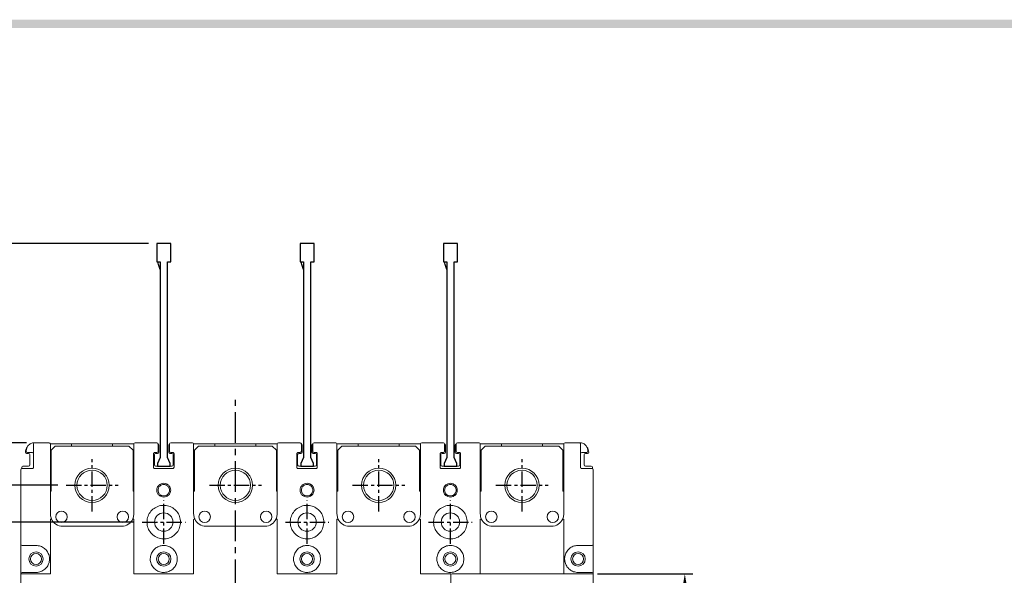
# Model space of a CAD drawing. Extents: x 875 to 2710, y -907 to 1657.
# Tile 12 of 16: x 1462 to 1703, y 1514 to 1650. Entities that reach past the tile are written whole.
import ezdxf

# ---------------------------------------------------------------- set-up
doc = ezdxf.new("R2010")
doc.units = 0
doc.header["$LTSCALE"] = 3
doc.header["$MEASUREMENT"] = 0
doc.linetypes.add('CENTER', pattern=[2, 1.25, -0.25, 0.25, -0.25])
doc.layers.get('0').update_dxf_attribs({"linetype": 'CONTINUOUS'})
doc.layers.get('Defpoints').update_dxf_attribs({"linetype": 'CONTINUOUS'})
for name, color, linetype in [('cen', 1, 'CENTER'), ('di', 3, 'CONTINUOUS'), ('dwg', 7, 'CONTINUOUS')]:
    doc.layers.add(name, color=color, linetype=linetype)
doc.styles.add('KIM', font='ROMANS.shx', dxfattribs={"height": 5, "bigfont": 'GSG1.shx'})
doc.styles.get("Standard").update_dxf_attribs({"font": 'romans.shx', "height": 4, "bigfont": 'ghs.shx'})
doc.dimstyles.new('STANDARD$0', dxfattribs={"dimtxt": 5, "dimasz": 5, "dimexe": 1, "dimexo": 2, "dimgap": 2, "dimtad": 1, "dimdec": 4, "dimzin": 12, "dimdsep": 46, "dimtxsty": 'KIM', "dimcen": -1, "dimdle": 0.1, "dimadec": 0, "dimazin": 0, "dimtfac": 1, "dimtdec": 4, "dimtmove": 0, "dimatfit": 3, "dimfxl": 0, "dimtolj": 1, "dimtzin": 0, "dimarcsym": 0})

# ---------------------------------------------------------------- blocks, each defined once
blk = doc.blocks.new('*D149')
at = {"layer": 'Defpoints', "color": 0}
for p in [(1601.18, 1514.46), (1601.18, 1413.66), (1624.5, 1413.66)]:
    blk.add_point(p, dxfattribs=at)
at = {"layer": 'di'}
for p, q in [((1603.18, 1514.46), (1626.5, 1514.46)), ((1624.5, 1512.06), (1624.5, 1416.06)), ((1603.18, 1413.66), (1626.5, 1413.66))]:
    blk.add_line(p, q, dxfattribs=at)
for points in [[(1624.1, 1512.06), (1624.9, 1512.06), (1624.5, 1514.46)], [(1624.1, 1416.06), (1624.9, 1416.06), (1624.5, 1413.66)]]:
    blk.add_solid(points, dxfattribs=at)
at = {"layer": 'di', "insert": (1620.5, 1464.06), "char_height": 4, "attachment_point": 5, "rotation": 90}
blk.add_mtext('\\A1;100', dxfattribs=at)
blk = doc.blocks.new('12323')
for p, q in [((3740.7, 1408.13), (3738.5, 1408.13)), ((3738.5, 1408.13), (3738.5, 1404.73)), ((3743, 1408.13), (3738.5, 1408.13)), ((3743, 1407.33), (3743, 1408.13)), ((3790.8, 1407.33), (3743, 1407.33)), ((3792.3, 1407.98), (3790.8, 1407.33)), ((3792.9, 1407.98), (3792.3, 1407.98)), ((3792.9, 1404.88), (3792.9, 1407.98)), ((3738.5, 1404.73), (3740.7, 1404.73)), ((3738.5, 1404.73), (3743, 1404.73)), ((3743, 1405.53), (3790.8, 1405.53)), ((3743, 1405.53), (3790.8, 1405.53)), ((3743, 1404.73), (3743, 1405.53)), ((3743.65, 1405.18), (3743, 1404.98)), ((3744.85, 1405.53), (3743.65, 1405.18)), ((3790.8, 1405.53), (3792.3, 1404.88)), ((3792.3, 1404.88), (3792.9, 1404.88))]:
    blk.add_line(p, q)
blk = doc.blocks.new('*D158')
at = {"layer": 'Defpoints', "color": 0}
for p in [(1495.54, 1595.16), (1392.49, 1546.46), (1465.74, 1546.46)]:
    blk.add_point(p, dxfattribs=at)
at = {"layer": 'di'}
for p, q in [((1493.54, 1595.16), (1390.49, 1595.16)), ((1392.49, 1592.36), (1392.49, 1549.26)), ((1463.74, 1546.46), (1390.49, 1546.46))]:
    blk.add_line(p, q, dxfattribs=at)
for points in [[(1392.02, 1592.36), (1392.96, 1592.36), (1392.49, 1595.16)], [(1392.02, 1549.26), (1392.96, 1549.26), (1392.49, 1546.46)]]:
    blk.add_solid(points, dxfattribs=at)
at = {"layer": 'di', "insert": (1388.49, 1569.86), "char_height": 4, "attachment_point": 5, "rotation": 90}
blk.add_mtext('\\A1;48', dxfattribs=at)
blk = doc.blocks.new('*D159')
at = {"layer": 'Defpoints', "color": 0}
for p in [(1392.49, 1546.46), (1465.74, 1546.46), (1465.74, 1381.66)]:
    blk.add_point(p, dxfattribs=at)
at = {"layer": 'di'}
for p, q in [((1463.74, 1546.46), (1390.49, 1546.46)), ((1392.49, 1384.06), (1392.49, 1544.06)), ((1463.74, 1381.66), (1390.49, 1381.66))]:
    blk.add_line(p, q, dxfattribs=at)
for points in [[(1392.09, 1544.06), (1392.89, 1544.06), (1392.49, 1546.46)], [(1392.09, 1384.06), (1392.89, 1384.06), (1392.49, 1381.66)]]:
    blk.add_solid(points, dxfattribs=at)
at = {"layer": 'di', "insert": (1388.49, 1464.06), "char_height": 4, "attachment_point": 5, "rotation": 90}
blk.add_mtext('\\A1;165', dxfattribs=at)
blk = doc.blocks.new('*D161')
at = {"layer": 'Defpoints', "color": 0}
for p in [(1491.93, 1527.06), (1413.04, 1401.06), (1491.93, 1401.06)]:
    blk.add_point(p, dxfattribs=at)
at = {"layer": 'di'}
for p, q in [((1489.93, 1527.06), (1411.04, 1527.06)), ((1413.04, 1524.66), (1413.04, 1403.46)), ((1489.93, 1401.06), (1411.04, 1401.06))]:
    blk.add_line(p, q, dxfattribs=at)
for points in [[(1412.64, 1524.66), (1413.44, 1524.66), (1413.04, 1527.06)], [(1412.64, 1403.46), (1413.44, 1403.46), (1413.04, 1401.06)]]:
    blk.add_solid(points, dxfattribs=at)
at = {"layer": 'di', "insert": (1409.04, 1464.06), "char_height": 4, "attachment_point": 5, "rotation": 90}
blk.add_mtext('\\A1;126', dxfattribs=at)
blk = doc.blocks.new('*D162')
at = {"layer": 'Defpoints', "color": 0}
for p in [(1473.37, 1536.06), (1402.54, 1392.06), (1473.37, 1392.06)]:
    blk.add_point(p, dxfattribs=at)
at = {"layer": 'di'}
for p, q in [((1471.37, 1536.06), (1400.54, 1536.06)), ((1402.54, 1533.66), (1402.54, 1394.46)), ((1471.37, 1392.06), (1400.54, 1392.06))]:
    blk.add_line(p, q, dxfattribs=at)
for points in [[(1402.14, 1533.66), (1402.94, 1533.66), (1402.54, 1536.06)], [(1402.14, 1394.46), (1402.94, 1394.46), (1402.54, 1392.06)]]:
    blk.add_solid(points, dxfattribs=at)
at = {"layer": 'di', "insert": (1398.54, 1464.06), "char_height": 4, "attachment_point": 5, "rotation": 90}
blk.add_mtext('\\A1;144', dxfattribs=at)

msp = doc.modelspace()

# ---------------------------------------------------------------- linework, layer by layer
at = {"color": 7, "linetype": 'Continuous', "lineweight": 15}
for p, q in [((1465.742, 1546.463), (1469.242, 1546.463)), ((1490.242, 1546.463), (1495.542, 1546.463)), ((1498.942, 1546.463), (1504.242, 1546.463)), ((1525.242, 1546.463), (1530.542, 1546.463)), ((1533.942, 1546.463), (1539.242, 1546.463)), ((1560.242, 1546.463), (1565.542, 1546.463)), ((1568.942, 1546.463), (1574.242, 1546.463)), ((1595.242, 1546.463), (1598.742, 1546.463)), ((1463.642, 1544.363), (1463.642, 1544.463)), ((1465.142, 1544.063), (1463.942, 1544.063)), ((1465.442, 1540.463), (1465.442, 1544.463)), ((1469.542, 1546.163), (1474.742, 1546.163)), ((1469.542, 1544.463), (1469.542, 1529.063)), ((1470.742, 1545.663), (1469.742, 1544.663)), ((1469.742, 1534.663), (1469.742, 1544.663)), ((1470.742, 1545.663), (1488.742, 1545.663)), ((1474.742, 1546.163), (1474.742, 1545.663)), ((1484.742, 1546.163), (1474.742, 1546.163)), ((1484.742, 1545.663), (1484.742, 1546.163)), ((1484.742, 1546.163), (1489.942, 1546.163)), ((1489.742, 1544.663), (1488.742, 1545.663)), ((1489.742, 1534.663), (1489.742, 1544.663)), ((1489.942, 1529.063), (1489.942, 1544.463)), ((1495.542, 1544.063), (1495.042, 1544.063)), ((1495.842, 1544.463), (1495.842, 1544.363)), ((1496.042, 1545.863), (1496.042, 1544.163)), ((1498.442, 1544.163), (1498.442, 1545.863)), ((1498.642, 1544.363), (1498.642, 1544.463)), ((1499.442, 1544.063), (1498.942, 1544.063)), ((1504.542, 1546.163), (1509.742, 1546.163)), ((1504.542, 1544.463), (1504.542, 1529.063)), ((1505.742, 1545.663), (1504.742, 1544.663)), ((1504.742, 1534.663), (1504.742, 1544.663)), ((1505.742, 1545.663), (1523.742, 1545.663)), ((1509.742, 1546.163), (1509.742, 1545.663)), ((1519.742, 1546.163), (1509.742, 1546.163)), ((1519.742, 1545.663), (1519.742, 1546.163)), ((1519.742, 1546.163), (1524.942, 1546.163)), ((1524.742, 1544.663), (1523.742, 1545.663)), ((1524.742, 1534.663), (1524.742, 1544.663)), ((1524.942, 1529.063), (1524.942, 1544.463)), ((1530.542, 1544.063), (1530.042, 1544.063)), ((1530.842, 1544.463), (1530.842, 1544.363)), ((1531.042, 1545.863), (1531.042, 1544.163)), ((1533.442, 1544.163), (1533.442, 1545.863)), ((1533.642, 1544.363), (1533.642, 1544.463)), ((1534.442, 1544.063), (1533.942, 1544.063)), ((1539.542, 1546.163), (1544.742, 1546.163)), ((1539.542, 1544.463), (1539.542, 1529.063)), ((1540.742, 1545.663), (1539.742, 1544.663)), ((1539.742, 1534.663), (1539.742, 1544.663)), ((1540.742, 1545.663), (1558.742, 1545.663)), ((1544.742, 1546.163), (1544.742, 1545.663)), ((1554.742, 1546.163), (1544.742, 1546.163)), ((1554.742, 1545.663), (1554.742, 1546.163)), ((1554.742, 1546.163), (1559.942, 1546.163)), ((1559.742, 1544.663), (1558.742, 1545.663)), ((1559.742, 1534.663), (1559.742, 1544.663)), ((1559.942, 1529.063), (1559.942, 1544.463)), ((1565.542, 1544.063), (1565.042, 1544.063)), ((1565.842, 1544.463), (1565.842, 1544.363)), ((1566.042, 1545.863), (1566.042, 1544.163)), ((1568.442, 1544.163), (1568.442, 1545.863)), ((1568.642, 1544.363), (1568.642, 1544.463)), ((1569.442, 1544.063), (1568.942, 1544.063)), ((1574.542, 1546.163), (1579.742, 1546.163)), ((1574.542, 1544.463), (1574.542, 1529.063)), ((1575.742, 1545.663), (1574.742, 1544.663)), ((1574.742, 1534.663), (1574.742, 1544.663)), ((1575.742, 1545.663), (1593.742, 1545.663)), ((1579.742, 1546.163), (1579.742, 1545.663)), ((1589.742, 1546.163), (1579.742, 1546.163)), ((1589.742, 1545.663), (1589.742, 1546.163)), ((1589.742, 1546.163), (1594.942, 1546.163)), ((1594.742, 1544.663), (1593.742, 1545.663)), ((1594.742, 1534.663), (1594.742, 1544.663)), ((1594.942, 1529.063), (1594.942, 1544.463)), ((1599.042, 1544.463), (1599.042, 1540.463)), ((1600.542, 1544.063), (1599.342, 1544.063)), ((1600.842, 1544.463), (1600.842, 1544.363)), ((1464.242, 1543.863), (1463.742, 1543.863)), ((1464.542, 1541.063), (1464.542, 1543.563)), ((1494.742, 1543.763), (1494.742, 1540.463)), ((1494.942, 1543.563), (1494.942, 1541.063)), ((1495.742, 1543.863), (1495.242, 1543.863)), ((1499.242, 1543.863), (1498.742, 1543.863)), ((1499.542, 1541.063), (1499.542, 1543.563)), ((1499.742, 1540.463), (1499.742, 1543.763)), ((1529.742, 1543.763), (1529.742, 1540.463)), ((1529.942, 1543.563), (1529.942, 1541.063)), ((1530.742, 1543.863), (1530.242, 1543.863)), ((1534.242, 1543.863), (1533.742, 1543.863)), ((1534.542, 1541.063), (1534.542, 1543.563)), ((1534.742, 1540.463), (1534.742, 1543.763)), ((1564.742, 1543.763), (1564.742, 1540.463)), ((1564.942, 1543.563), (1564.942, 1541.063)), ((1565.742, 1543.863), (1565.242, 1543.863)), ((1569.242, 1543.863), (1568.742, 1543.863)), ((1569.542, 1541.063), (1569.542, 1543.563)), ((1569.742, 1540.463), (1569.742, 1543.763)), ((1599.942, 1543.563), (1599.942, 1541.063)), ((1600.742, 1543.863), (1600.242, 1543.863)), ((1462.342, 1521.663), (1462.342, 1539.863)), ((1462.542, 1540.463), (1462.542, 1540.146)), ((1462.642, 1540.163), (1465.142, 1540.163)), ((1464.242, 1540.763), (1462.842, 1540.763)), ((1495.042, 1540.163), (1499.442, 1540.163)), ((1499.242, 1540.763), (1495.242, 1540.763)), ((1530.042, 1540.163), (1534.442, 1540.163)), ((1534.242, 1540.763), (1530.242, 1540.763)), ((1565.042, 1540.163), (1569.442, 1540.163)), ((1569.242, 1540.763), (1565.242, 1540.763)), ((1599.342, 1540.163), (1601.842, 1540.163)), ((1601.642, 1540.763), (1600.242, 1540.763)), ((1601.942, 1540.146), (1601.942, 1540.463)), ((1602.142, 1539.863), (1602.142, 1521.663)), ((1469.742, 1534.663), (1469.542, 1534.663)), ((1489.942, 1534.663), (1489.742, 1534.663)), ((1504.742, 1534.663), (1504.542, 1534.663)), ((1524.942, 1534.663), (1524.742, 1534.663)), ((1539.742, 1534.663), (1539.542, 1534.663)), ((1559.942, 1534.663), (1559.742, 1534.663)), ((1574.742, 1534.663), (1574.542, 1534.663)), ((1594.942, 1534.663), (1594.742, 1534.663)), ((1469.542, 1519.034), (1469.542, 1527.688)), ((1489.942, 1514.463), (1489.942, 1527.688)), ((1504.542, 1514.463), (1504.542, 1527.688)), ((1524.942, 1514.463), (1524.942, 1527.688)), ((1539.542, 1514.463), (1539.542, 1527.688)), ((1559.942, 1514.463), (1559.942, 1527.688)), ((1574.542, 1514.463), (1574.542, 1527.688)), ((1594.942, 1519.034), (1594.942, 1527.688)), ((1472.542, 1526.063), (1486.942, 1526.063)), ((1507.542, 1526.063), (1521.942, 1526.063)), ((1542.542, 1526.063), (1556.942, 1526.063)), ((1577.542, 1526.063), (1591.942, 1526.063)), ((1462.342, 1521.663), (1462.342, 1514.463)), ((1466.042, 1521.363), (1462.642, 1521.363)), ((1601.842, 1521.363), (1598.442, 1521.363)), ((1602.142, 1514.463), (1602.142, 1521.663)), ((1469.242, 1519.029), (1469.242, 1518.806)), ((1469.542, 1517.093), (1469.542, 1519.034)), ((1594.942, 1517.093), (1594.942, 1519.034)), ((1595.242, 1518.791), (1595.242, 1519.04)), ((1469.242, 1517.335), (1469.242, 1517.087)), ((1469.542, 1514.463), (1469.542, 1517.093)), ((1594.942, 1514.463), (1594.942, 1517.093)), ((1595.242, 1517.097), (1595.242, 1517.321)), ((1462.611, 1514.463), (1462.342, 1514.463)), ((1462.342, 1486.051), (1462.342, 1514.463)), ((1466.043, 1514.463), (1462.611, 1514.463)), ((1462.642, 1514.763), (1466.042, 1514.763)), ((1469.542, 1514.463), (1466.043, 1514.463)), ((1497.242, 1514.463), (1489.942, 1514.463)), ((1504.542, 1514.463), (1497.242, 1514.463)), ((1532.242, 1514.463), (1524.942, 1514.463)), ((1539.542, 1514.463), (1532.242, 1514.463)), ((1567.242, 1514.463), (1559.942, 1514.463)), ((1567.342, 1514.463), (1567.242, 1514.463)), ((1567.342, 1514.163), (1567.342, 1514.463)), ((1567.342, 1479.863), (1567.342, 1514.163)), ((1567.642, 1514.463), (1598.642, 1514.463)), ((1598.442, 1514.763), (1601.842, 1514.763)), ((1598.642, 1514.463), (1601.842, 1514.463)), ((1602.142, 1514.463), (1602.142, 1514.163)), ((1602.142, 1514.163), (1602.142, 1486.075))]:
    msp.add_line(p, q, dxfattribs=at)
for centre, radius in [((1479.742, 1536.063), 4.2), ((1479.742, 1536.063), 3.7), ((1514.742, 1536.063), 4.2), ((1514.742, 1536.063), 3.7), ((1549.742, 1536.063), 4.2), ((1549.742, 1536.063), 3.7), ((1584.742, 1536.063), 4.2), ((1584.742, 1536.063), 3.7), ((1472.242, 1528.363), 1.4), ((1487.242, 1528.363), 1.4), ((1507.242, 1528.363), 1.4), ((1522.242, 1528.363), 1.4), ((1542.242, 1528.363), 1.4), ((1557.242, 1528.363), 1.4), ((1577.242, 1528.363), 1.4), ((1592.242, 1528.363), 1.4), ((1497.242, 1527.063), 2.25), ((1532.242, 1527.063), 2.25), ((1567.242, 1527.063), 2.25), ((1466.042, 1518.063), 1.75), ((1466.042, 1518.063), 1.35), ((1497.242, 1518.063), 1.75), ((1497.242, 1518.063), 1.35), ((1532.242, 1518.063), 1.75), ((1532.242, 1518.063), 1.35), ((1567.242, 1518.063), 1.75), ((1567.242, 1518.063), 1.35), ((1598.442, 1518.063), 1.75), ((1598.442, 1518.063), 1.35)]:
    msp.add_circle(centre, radius, dxfattribs=at)
for centre, radius, start, end in [((1465.642, 1544.463), 2, 102.73801, 180), ((1465.742, 1546.163), 0.3, 90, 180), ((1469.242, 1546.163), 0.3, 0, 90), ((1490.242, 1546.163), 0.3, 90, 180), ((1495.542, 1546.163), 0.3, 0, 90), ((1498.942, 1546.163), 0.3, 90, 180), ((1504.242, 1546.163), 0.3, 0, 90), ((1525.242, 1546.163), 0.3, 90, 180), ((1530.542, 1546.163), 0.3, 0, 90), ((1533.942, 1546.163), 0.3, 90, 180), ((1539.242, 1546.163), 0.3, 0, 90), ((1560.242, 1546.163), 0.3, 90, 180), ((1565.542, 1546.163), 0.3, 0, 90), ((1568.942, 1546.163), 0.3, 90, 180), ((1574.242, 1546.163), 0.3, 0, 90), ((1595.242, 1546.163), 0.3, 90, 180), ((1598.742, 1546.163), 0.3, 359.99947, 90), ((1598.842, 1544.463), 2, 0, 77.26199), ((1465.442, 1544.163), 2, 141.13834, 180), ((1463.742, 1544.163), 0.3, 180, 270), ((1463.942, 1544.363), 0.3, 180, 270), ((1465.142, 1543.763), 0.3, 0, 90), ((1495.542, 1544.363), 0.3, 270, 0), ((1495.742, 1545.863), 0.3, 0, 90), ((1495.742, 1544.163), 0.3, 270, 0), ((1498.742, 1545.863), 0.3, 90, 180), ((1498.742, 1544.163), 0.3, 180, 270), ((1498.942, 1544.363), 0.3, 180, 270), ((1530.542, 1544.363), 0.3, 270, 0), ((1530.742, 1545.863), 0.3, 0, 90), ((1530.742, 1544.163), 0.3, 270, 0), ((1533.742, 1545.863), 0.3, 90, 180), ((1533.742, 1544.163), 0.3, 180, 270), ((1533.942, 1544.363), 0.3, 180, 270), ((1565.542, 1544.363), 0.3, 270, 0), ((1565.742, 1545.863), 0.3, 0, 90), ((1565.742, 1544.163), 0.3, 270, 0), ((1568.742, 1545.863), 0.3, 90, 180), ((1568.742, 1544.163), 0.3, 180, 270), ((1568.942, 1544.363), 0.3, 180, 270), ((1599.342, 1543.763), 0.3, 90, 180), ((1600.542, 1544.363), 0.3, 270, 0), ((1599.042, 1544.163), 2, 0, 38.86166), ((1600.742, 1544.163), 0.3, 270, 0), ((1464.242, 1543.563), 0.3, 0, 90), ((1495.242, 1543.563), 0.3, 90, 180), ((1499.242, 1543.563), 0.3, 0, 90), ((1530.242, 1543.563), 0.3, 90, 180), ((1534.242, 1543.563), 0.3, 0, 90), ((1565.242, 1543.563), 0.3, 90, 180), ((1569.242, 1543.563), 0.3, 0, 90), ((1600.242, 1543.563), 0.3, 90, 180), ((1462.642, 1539.863), 0.3, 90, 180), ((1462.842, 1540.463), 0.3, 90, 180), ((1464.242, 1541.063), 0.3, 270, 0), ((1495.242, 1541.063), 0.3, 180, 270), ((1499.242, 1541.063), 0.3, 270, 0), ((1530.242, 1541.063), 0.3, 180, 270), ((1534.242, 1541.063), 0.3, 270, 0), ((1565.242, 1541.063), 0.3, 180, 270), ((1569.242, 1541.063), 0.3, 270, 0), ((1600.242, 1541.063), 0.3, 180, 270), ((1601.642, 1540.463), 0.3, 0, 90), ((1601.842, 1539.863), 0.3, 0, 90), ((1472.542, 1529.063), 3, 203.91425, 270), ((1486.942, 1529.063), 3, 270, 336.42342), ((1507.542, 1529.063), 3, 203.57658, 270), ((1521.942, 1529.063), 3, 270, 336.42342), ((1542.542, 1529.063), 3, 203.57658, 270), ((1556.942, 1529.063), 3, 270, 336.42342), ((1577.542, 1529.063), 3, 203.57658, 270), ((1591.942, 1529.063), 3, 270, 336.08575), ((1462.642, 1521.663), 0.3, 180, 270), ((1601.842, 1521.663), 0.3, 270, 0), ((1462.642, 1514.463), 0.3, 90, 180), ((1567.642, 1514.163), 0.3, 90, 180), ((1601.842, 1514.463), 0.3, 0, 90), ((1601.842, 1514.163), 0.3, 0, 90)]:
    msp.add_arc(centre, radius, start, end, dxfattribs=at)
for points, knots in [([(1465.201, 1546.414), (1465.245, 1546.423), (1465.344, 1546.443), (1465.506, 1546.461), (1465.593, 1546.462), (1465.642, 1546.463)], [0, 0, 0, 0, 0.2651523, 0.590329, 1, 1, 1, 1]), ([(1465.642, 1546.463), (1465.66, 1546.463), (1465.696, 1546.463), (1465.726, 1546.463), (1465.741, 1546.463), (1465.742, 1546.463)], [0, 0, 0, 0, 0.4884446, 0.9803597, 1, 1, 1, 1]), ([(1598.742, 1546.463), (1598.742, 1546.463), (1598.758, 1546.463), (1598.788, 1546.463), (1598.824, 1546.463), (1598.842, 1546.463)], [0, 0, 0, 0, 0.0196403, 0.5115554, 1, 1, 1, 1]), ([(1598.842, 1546.463), (1598.852, 1546.463), (1598.897, 1546.463), (1598.994, 1546.459), (1599.138, 1546.443), (1599.237, 1546.423), (1599.283, 1546.414)], [0, 0, 0, 0, 0.09665, 0.4144542, 0.7273177, 1, 1, 1, 1]), ([(1465.442, 1544.463), (1465.442, 1544.654), (1465.442, 1545.037), (1465.442, 1545.546), (1465.442, 1545.93), (1465.442, 1546.134), (1465.442, 1546.155), (1465.442, 1546.163)], [0, 0, 0, 0, 0.21469, 0.4293769, 0.6440673, 0.8587618, 1, 1, 1, 1]), ([(1469.542, 1546.163), (1469.542, 1546.155), (1469.542, 1546.133), (1469.542, 1545.926), (1469.542, 1545.542), (1469.542, 1545.034), (1469.542, 1544.654), (1469.542, 1544.463)], [0, 0, 0, 0, 0.1450561, 0.359842, 0.573548, 0.7867639, 1, 1, 1, 1]), ([(1489.942, 1544.463), (1489.942, 1544.581), (1489.942, 1544.891), (1489.942, 1545.368), (1489.942, 1545.807), (1489.942, 1546.106), (1489.942, 1546.144), (1489.942, 1546.163)], [0, 0, 0, 0, 0.1324431, 0.3466024, 0.5634526, 0.781752, 1, 1, 1, 1]), ([(1494.742, 1543.763), (1494.745, 1543.797), (1494.752, 1543.864), (1494.803, 1543.954), (1494.879, 1544.022), (1494.964, 1544.058), (1495.019, 1544.062), (1495.042, 1544.063)], [0, 0, 0, 0, 0.21377776, 0.42779968, 0.64235645, 0.8574934, 1, 1, 1, 1]), ([(1495.842, 1546.163), (1495.842, 1546.155), (1495.842, 1546.134), (1495.842, 1545.93), (1495.842, 1545.545), (1495.842, 1545.036), (1495.842, 1544.654), (1495.842, 1544.463)], [0, 0, 0, 0, 0.1417401, 0.356451, 0.5710119, 0.7855028, 1, 1, 1, 1]), ([(1498.642, 1544.463), (1498.642, 1544.588), (1498.642, 1544.904), (1498.642, 1545.382), (1498.642, 1545.813), (1498.642, 1546.107), (1498.642, 1546.144), (1498.642, 1546.163)], [0, 0, 0, 0, 0.140715, 0.3553805, 0.5702025, 0.7851018, 1, 1, 1, 1]), ([(1499.442, 1544.063), (1499.475, 1544.06), (1499.543, 1544.053), (1499.633, 1544.001), (1499.701, 1543.925), (1499.737, 1543.841), (1499.74, 1543.785), (1499.742, 1543.763)], [0, 0, 0, 0, 0.2154048, 0.430751, 0.6457709, 0.8601704, 1, 1, 1, 1]), ([(1504.542, 1546.163), (1504.542, 1546.154), (1504.542, 1546.132), (1504.542, 1545.921), (1504.542, 1545.537), (1504.542, 1545.031), (1504.542, 1544.653), (1504.542, 1544.463)], [0, 0, 0, 0, 0.15009441, 0.3650111, 0.57741866, 0.78868883, 1, 1, 1, 1]), ([(1524.942, 1544.463), (1524.942, 1544.581), (1524.942, 1544.891), (1524.942, 1545.368), (1524.942, 1545.807), (1524.942, 1546.106), (1524.942, 1546.144), (1524.942, 1546.163)], [0, 0, 0, 0, 0.1324431, 0.3466024, 0.5634526, 0.781752, 1, 1, 1, 1]), ([(1529.742, 1543.763), (1529.745, 1543.797), (1529.752, 1543.864), (1529.803, 1543.954), (1529.879, 1544.022), (1529.964, 1544.058), (1530.019, 1544.062), (1530.042, 1544.063)], [0, 0, 0, 0, 0.2137779, 0.4278023, 0.6423595, 0.857497, 1, 1, 1, 1]), ([(1530.842, 1546.163), (1530.842, 1546.155), (1530.842, 1546.134), (1530.842, 1545.93), (1530.842, 1545.545), (1530.842, 1545.036), (1530.842, 1544.654), (1530.842, 1544.463)], [0, 0, 0, 0, 0.1417401, 0.356451, 0.5710119, 0.7855028, 1, 1, 1, 1]), ([(1533.642, 1544.463), (1533.642, 1544.588), (1533.642, 1544.904), (1533.642, 1545.382), (1533.642, 1545.813), (1533.642, 1546.107), (1533.642, 1546.144), (1533.642, 1546.163)], [0, 0, 0, 0, 0.140715, 0.3553805, 0.5702025, 0.7851018, 1, 1, 1, 1]), ([(1534.442, 1544.063), (1534.475, 1544.06), (1534.543, 1544.053), (1534.633, 1544.001), (1534.701, 1543.925), (1534.737, 1543.841), (1534.74, 1543.785), (1534.742, 1543.763)], [0, 0, 0, 0, 0.2154047, 0.4307508, 0.6457719, 0.8601705, 1, 1, 1, 1]), ([(1539.542, 1546.163), (1539.542, 1546.154), (1539.542, 1546.132), (1539.542, 1545.921), (1539.542, 1545.537), (1539.542, 1545.031), (1539.542, 1544.653), (1539.542, 1544.463)], [0, 0, 0, 0, 0.15009441, 0.3650111, 0.57741866, 0.78868883, 1, 1, 1, 1]), ([(1559.942, 1544.463), (1559.942, 1544.581), (1559.942, 1544.891), (1559.942, 1545.368), (1559.942, 1545.807), (1559.942, 1546.106), (1559.942, 1546.144), (1559.942, 1546.163)], [0, 0, 0, 0, 0.1324431, 0.3466024, 0.5634526, 0.781752, 1, 1, 1, 1]), ([(1564.742, 1543.763), (1564.745, 1543.797), (1564.752, 1543.864), (1564.803, 1543.954), (1564.879, 1544.022), (1564.964, 1544.058), (1565.019, 1544.062), (1565.042, 1544.063)], [0, 0, 0, 0, 0.2137782, 0.4278024, 0.6423596, 0.857497, 1, 1, 1, 1]), ([(1565.842, 1546.163), (1565.842, 1546.155), (1565.842, 1546.134), (1565.842, 1545.93), (1565.842, 1545.545), (1565.842, 1545.036), (1565.842, 1544.654), (1565.842, 1544.463)], [0, 0, 0, 0, 0.1417401, 0.356451, 0.5710119, 0.7855028, 1, 1, 1, 1]), ([(1568.642, 1544.463), (1568.642, 1544.588), (1568.642, 1544.904), (1568.642, 1545.382), (1568.642, 1545.813), (1568.642, 1546.107), (1568.642, 1546.144), (1568.642, 1546.163)], [0, 0, 0, 0, 0.140715, 0.3553805, 0.5702025, 0.7851018, 1, 1, 1, 1]), ([(1569.442, 1544.063), (1569.475, 1544.06), (1569.543, 1544.053), (1569.633, 1544.001), (1569.701, 1543.925), (1569.737, 1543.841), (1569.74, 1543.785), (1569.742, 1543.763)], [0, 0, 0, 0, 0.2154054, 0.43074883, 0.64577067, 0.86017004, 1, 1, 1, 1]), ([(1574.542, 1546.163), (1574.542, 1546.154), (1574.542, 1546.132), (1574.542, 1545.921), (1574.542, 1545.537), (1574.542, 1545.031), (1574.542, 1544.653), (1574.542, 1544.463)], [0, 0, 0, 0, 0.15009441, 0.3650111, 0.57741866, 0.78868883, 1, 1, 1, 1]), ([(1594.942, 1544.463), (1594.942, 1544.585), (1594.942, 1544.899), (1594.942, 1545.376), (1594.942, 1545.811), (1594.942, 1546.106), (1594.942, 1546.144), (1594.942, 1546.163)], [0, 0, 0, 0, 0.137452, 0.3519143, 0.5675312, 0.7837769, 1, 1, 1, 1]), ([(1599.042, 1546.163), (1599.042, 1546.155), (1599.042, 1546.134), (1599.042, 1545.93), (1599.042, 1545.546), (1599.042, 1545.037), (1599.042, 1544.654), (1599.042, 1544.463)], [0, 0, 0, 0, 0.1412376, 0.3559323, 0.5706228, 0.7853098, 1, 1, 1, 1]), ([(1465.442, 1540.463), (1465.438, 1540.429), (1465.432, 1540.362), (1465.38, 1540.272), (1465.304, 1540.204), (1465.22, 1540.168), (1465.164, 1540.165), (1465.142, 1540.163)], [0, 0, 0, 0, 0.214613, 0.4292408, 0.6438867, 0.8585914, 1, 1, 1, 1]), ([(1495.042, 1540.163), (1495.008, 1540.167), (1494.94, 1540.173), (1494.85, 1540.225), (1494.783, 1540.301), (1494.747, 1540.386), (1494.743, 1540.441), (1494.742, 1540.463)], [0, 0, 0, 0, 0.2154079, 0.4307499, 0.645773, 0.8601709, 1, 1, 1, 1]), ([(1499.742, 1540.463), (1499.738, 1540.43), (1499.732, 1540.362), (1499.68, 1540.272), (1499.604, 1540.204), (1499.52, 1540.168), (1499.464, 1540.165), (1499.442, 1540.163)], [0, 0, 0, 0, 0.2137781, 0.4278017, 0.6423592, 0.8574968, 1, 1, 1, 1]), ([(1530.042, 1540.163), (1530.008, 1540.167), (1529.94, 1540.173), (1529.85, 1540.225), (1529.783, 1540.301), (1529.747, 1540.386), (1529.743, 1540.441), (1529.742, 1540.463)], [0, 0, 0, 0, 0.2154045, 0.4307505, 0.6457714, 0.8601706, 1, 1, 1, 1]), ([(1534.742, 1540.463), (1534.738, 1540.43), (1534.732, 1540.362), (1534.68, 1540.272), (1534.604, 1540.204), (1534.52, 1540.168), (1534.464, 1540.165), (1534.442, 1540.163)], [0, 0, 0, 0, 0.21377766, 0.42780207, 0.64235941, 0.85749693, 1, 1, 1, 1]), ([(1565.042, 1540.163), (1565.008, 1540.167), (1564.94, 1540.173), (1564.85, 1540.225), (1564.783, 1540.301), (1564.747, 1540.386), (1564.743, 1540.441), (1564.742, 1540.463)], [0, 0, 0, 0, 0.2154039, 0.4307528, 0.6457731, 0.860171, 1, 1, 1, 1]), ([(1569.742, 1540.463), (1569.738, 1540.43), (1569.732, 1540.362), (1569.68, 1540.272), (1569.604, 1540.204), (1569.52, 1540.168), (1569.464, 1540.165), (1569.442, 1540.163)], [0, 0, 0, 0, 0.2137771, 0.4278017, 0.6423592, 0.8574968, 1, 1, 1, 1]), ([(1599.342, 1540.163), (1599.308, 1540.167), (1599.241, 1540.173), (1599.151, 1540.225), (1599.083, 1540.301), (1599.047, 1540.385), (1599.043, 1540.441), (1599.042, 1540.463)], [0, 0, 0, 0, 0.2148123, 0.4295306, 0.6441746, 0.8587831, 1, 1, 1, 1]), ([(1497.242, 1533.175), (1497.018, 1533.198), (1496.571, 1533.243), (1496.013, 1533.644), (1495.622, 1534.195), (1495.503, 1534.863), (1495.622, 1535.53), (1496.012, 1536.085), (1496.571, 1536.473), (1497.242, 1536.591), (1497.912, 1536.473), (1498.471, 1536.085), (1498.861, 1535.53), (1498.98, 1534.863), (1498.861, 1534.195), (1498.47, 1533.644), (1497.912, 1533.243), (1497.465, 1533.198), (1497.242, 1533.175)], [0, 0, 0, 0, 0.0626626, 0.1252566, 0.1876088, 0.2499114, 0.3122303, 0.3746639, 0.4372711, 0.4999939, 0.5626695, 0.6253259, 0.6876822, 0.7500697, 0.8123035, 0.8747302, 0.9373545, 1, 1, 1, 1]), ([(1497.242, 1533.463), (1497.402, 1533.479), (1497.661, 1533.504), (1497.992, 1533.669), (1498.241, 1533.864), (1498.437, 1534.113), (1498.596, 1534.444), (1498.67, 1534.863), (1498.597, 1535.281), (1498.438, 1535.613), (1498.241, 1535.862), (1497.992, 1536.059), (1497.661, 1536.218), (1497.242, 1536.291), (1496.823, 1536.218), (1496.491, 1536.059), (1496.242, 1535.862), (1496.046, 1535.613), (1495.887, 1535.281), (1495.814, 1534.863), (1495.887, 1534.444), (1496.046, 1534.113), (1496.243, 1533.864), (1496.491, 1533.669), (1496.823, 1533.504), (1497.081, 1533.479), (1497.242, 1533.463)], [0, 0, 0, 0, 0.0546307, 0.0878808, 0.1250146, 0.1621276, 0.1953515, 0.249917, 0.3045115, 0.3377655, 0.3749187, 0.412099, 0.4453757, 0.4999999, 0.5545886, 0.5878734, 0.6250787, 0.6622076, 0.6954543, 0.750085, 0.804616, 0.8378484, 0.8749865, 0.9121206, 0.9453701, 1, 1, 1, 1]), ([(1532.242, 1533.175), (1532.018, 1533.198), (1531.571, 1533.243), (1531.013, 1533.644), (1530.622, 1534.195), (1530.503, 1534.863), (1530.622, 1535.53), (1531.012, 1536.085), (1531.571, 1536.473), (1532.242, 1536.591), (1532.912, 1536.473), (1533.471, 1536.085), (1533.861, 1535.53), (1533.98, 1534.863), (1533.861, 1534.195), (1533.47, 1533.644), (1532.912, 1533.243), (1532.465, 1533.198), (1532.242, 1533.175)], [0, 0, 0, 0, 0.0626624, 0.1252564, 0.1876086, 0.2499112, 0.3122301, 0.3746638, 0.4372709, 0.4999938, 0.5626693, 0.6253257, 0.687682, 0.7500695, 0.8123034, 0.8747301, 0.9373543, 1, 1, 1, 1]), ([(1532.242, 1533.463), (1532.402, 1533.479), (1532.661, 1533.504), (1532.992, 1533.669), (1533.241, 1533.864), (1533.437, 1534.113), (1533.596, 1534.444), (1533.67, 1534.863), (1533.597, 1535.281), (1533.438, 1535.613), (1533.241, 1535.862), (1532.992, 1536.059), (1532.661, 1536.218), (1532.242, 1536.291), (1531.823, 1536.218), (1531.491, 1536.059), (1531.242, 1535.862), (1531.046, 1535.613), (1530.887, 1535.281), (1530.814, 1534.863), (1530.887, 1534.444), (1531.046, 1534.113), (1531.243, 1533.864), (1531.491, 1533.669), (1531.823, 1533.504), (1532.081, 1533.479), (1532.242, 1533.463)], [0, 0, 0, 0, 0.0546309, 0.087881, 0.1250148, 0.1621278, 0.1953517, 0.2499172, 0.3045117, 0.3377658, 0.374919, 0.4120992, 0.4453759, 0.5000001, 0.5545888, 0.5878736, 0.6250791, 0.6622078, 0.6954545, 0.7500853, 0.8046163, 0.8378486, 0.8749867, 0.9121208, 0.9453703, 1, 1, 1, 1]), ([(1567.242, 1533.175), (1567.018, 1533.198), (1566.571, 1533.243), (1566.013, 1533.644), (1565.622, 1534.195), (1565.503, 1534.863), (1565.622, 1535.53), (1566.012, 1536.085), (1566.571, 1536.473), (1567.242, 1536.591), (1567.912, 1536.473), (1568.471, 1536.085), (1568.861, 1535.53), (1568.98, 1534.863), (1568.861, 1534.195), (1568.47, 1533.644), (1567.912, 1533.243), (1567.465, 1533.198), (1567.242, 1533.175)], [0, 0, 0, 0, 0.0626626, 0.1252566, 0.1876088, 0.2499115, 0.3122305, 0.3746642, 0.437271, 0.4999939, 0.5626696, 0.6253259, 0.6876822, 0.7500698, 0.8123037, 0.8747304, 0.9373546, 1, 1, 1, 1]), ([(1567.242, 1533.463), (1567.402, 1533.479), (1567.661, 1533.504), (1567.992, 1533.669), (1568.241, 1533.864), (1568.437, 1534.113), (1568.596, 1534.444), (1568.67, 1534.863), (1568.597, 1535.281), (1568.438, 1535.613), (1568.241, 1535.862), (1567.992, 1536.059), (1567.661, 1536.218), (1567.242, 1536.291), (1566.823, 1536.218), (1566.491, 1536.059), (1566.242, 1535.862), (1566.046, 1535.613), (1565.887, 1535.281), (1565.814, 1534.863), (1565.887, 1534.444), (1566.046, 1534.113), (1566.243, 1533.864), (1566.491, 1533.669), (1566.823, 1533.504), (1567.081, 1533.479), (1567.242, 1533.463)], [0, 0, 0, 0, 0.0546307, 0.0878806, 0.1250146, 0.1621276, 0.1953515, 0.249917, 0.3045114, 0.3377654, 0.3749188, 0.4120991, 0.4453756, 0.5, 0.5545885, 0.5878731, 0.6250786, 0.6622075, 0.6954543, 0.750085, 0.804616, 0.8378485, 0.8749866, 0.9121206, 0.9453701, 1, 1, 1, 1]), ([(1501.342, 1527.063), (1501.297, 1527.523), (1501.206, 1528.445), (1500.501, 1529.671), (1499.464, 1530.602), (1498.17, 1531.137), (1496.772, 1531.215), (1495.424, 1530.826), (1494.282, 1530.012), (1493.474, 1528.869), (1493.133, 1527.676), (1493.133, 1526.45), (1493.475, 1525.254), (1494.285, 1524.111), (1495.425, 1523.301), (1496.768, 1522.912), (1498.167, 1522.989), (1499.466, 1523.525), (1500.502, 1524.458), (1501.206, 1525.683), (1501.296, 1526.603), (1501.342, 1527.063)], [0, 0, 0, 0, 0.0535215, 0.1072962, 0.1608872, 0.2142999, 0.2678144, 0.3215551, 0.375293, 0.4288703, 0.4824488, 0.517504, 0.5712442, 0.6249824, 0.6784946, 0.7319077, 0.7855019, 0.8392775, 0.8929508, 0.9463971, 1, 1, 1, 1]), ([(1536.342, 1527.063), (1536.297, 1527.523), (1536.206, 1528.445), (1535.501, 1529.671), (1534.464, 1530.602), (1533.17, 1531.137), (1531.772, 1531.215), (1530.424, 1530.826), (1529.282, 1530.012), (1528.474, 1528.869), (1528.133, 1527.676), (1528.133, 1526.45), (1528.475, 1525.254), (1529.285, 1524.111), (1530.425, 1523.301), (1531.768, 1522.912), (1533.167, 1522.989), (1534.466, 1523.525), (1535.502, 1524.458), (1536.206, 1525.683), (1536.296, 1526.603), (1536.342, 1527.063)], [0, 0, 0, 0, 0.05352147, 0.10729617, 0.16088728, 0.21429986, 0.2678144, 0.32155506, 0.37529298, 0.42887026, 0.48244876, 0.51750395, 0.57124422, 0.62498242, 0.67849456, 0.73190766, 0.78550186, 0.83927752, 0.89295083, 0.94639706, 1, 1, 1, 1]), ([(1571.342, 1527.063), (1571.297, 1527.523), (1571.206, 1528.445), (1570.501, 1529.671), (1569.464, 1530.602), (1568.17, 1531.137), (1566.772, 1531.215), (1565.424, 1530.826), (1564.282, 1530.012), (1563.474, 1528.869), (1563.133, 1527.676), (1563.133, 1526.45), (1563.475, 1525.254), (1564.285, 1524.111), (1565.425, 1523.301), (1566.768, 1522.912), (1568.167, 1522.989), (1569.466, 1523.525), (1570.502, 1524.458), (1571.206, 1525.683), (1571.296, 1526.603), (1571.342, 1527.063)], [0, 0, 0, 0, 0.0535215, 0.1072961, 0.1608873, 0.2143, 0.2678145, 0.321555, 0.375293, 0.4288703, 0.4824488, 0.517504, 0.5712442, 0.6249824, 0.6784946, 0.7319077, 0.7855019, 0.8392774, 0.8929508, 0.9463971, 1, 1, 1, 1]), ([(1469.542, 1529.063), (1469.571, 1528.726), (1469.607, 1528.307), (1469.768, 1527.923), (1469.799, 1527.847)], [0, 0, 0, 0, 0.8031893, 1, 1, 1, 1]), ([(1469.542, 1527.688), (1469.542, 1527.694), (1469.542, 1527.704), (1469.544, 1527.717), (1469.549, 1527.726), (1469.552, 1527.73), (1469.555, 1527.731), (1469.556, 1527.732)], [0, 0, 0, 0, 0.3301123, 0.6818453, 0.822901, 0.9397778, 1, 1, 1, 1]), ([(1469.556, 1527.732), (1469.586, 1527.745), (1469.646, 1527.772), (1469.723, 1527.808), (1469.777, 1527.834), (1469.796, 1527.844), (1469.799, 1527.847), (1469.799, 1527.847), (1469.799, 1527.847)], [0, 0, 0, 0, 0.2295078, 0.4590115, 0.6885476, 0.9181475, 0.9646001, 1, 1, 1, 1]), ([(1489.691, 1527.863), (1489.721, 1527.935), (1489.878, 1528.314), (1489.913, 1528.728), (1489.942, 1529.063)], [0, 0, 0, 0, 0.1899775, 1, 1, 1, 1]), ([(1489.921, 1527.752), (1489.891, 1527.766), (1489.831, 1527.792), (1489.758, 1527.827), (1489.706, 1527.852), (1489.691, 1527.862), (1489.691, 1527.863), (1489.691, 1527.863)], [0, 0, 0, 0, 0.2372652, 0.4745252, 0.7118642, 0.9696105, 1, 1, 1, 1]), ([(1489.921, 1527.752), (1489.923, 1527.751), (1489.928, 1527.748), (1489.935, 1527.738), (1489.941, 1527.718), (1489.941, 1527.7), (1489.942, 1527.688)], [0, 0, 0, 0, 0.1079938, 0.248194, 0.5100281, 1, 1, 1, 1]), ([(1504.542, 1529.063), (1504.57, 1528.728), (1504.606, 1528.314), (1504.762, 1527.935), (1504.792, 1527.863)], [0, 0, 0, 0, 0.8100225, 1, 1, 1, 1]), ([(1504.542, 1527.688), (1504.542, 1527.696), (1504.542, 1527.712), (1504.546, 1527.731), (1504.552, 1527.744), (1504.557, 1527.75), (1504.561, 1527.752), (1504.562, 1527.752)], [0, 0, 0, 0, 0.3292487, 0.679802, 0.8200252, 0.9366002, 1, 1, 1, 1]), ([(1504.562, 1527.752), (1504.592, 1527.766), (1504.652, 1527.792), (1504.725, 1527.827), (1504.777, 1527.852), (1504.792, 1527.862), (1504.792, 1527.863), (1504.792, 1527.863)], [0, 0, 0, 0, 0.23726322, 0.47452637, 0.71186422, 0.96961048, 1, 1, 1, 1]), ([(1524.691, 1527.863), (1524.721, 1527.935), (1524.878, 1528.314), (1524.913, 1528.728), (1524.942, 1529.063)], [0, 0, 0, 0, 0.1899778, 1, 1, 1, 1]), ([(1524.921, 1527.752), (1524.891, 1527.766), (1524.831, 1527.792), (1524.758, 1527.827), (1524.706, 1527.852), (1524.691, 1527.862), (1524.691, 1527.863), (1524.691, 1527.863)], [0, 0, 0, 0, 0.2372648, 0.4745277, 0.7118642, 0.9696105, 1, 1, 1, 1]), ([(1524.921, 1527.752), (1524.923, 1527.751), (1524.928, 1527.748), (1524.935, 1527.738), (1524.941, 1527.718), (1524.941, 1527.7), (1524.942, 1527.688)], [0, 0, 0, 0, 0.107995, 0.2481814, 0.5100226, 1, 1, 1, 1]), ([(1539.542, 1529.063), (1539.57, 1528.728), (1539.606, 1528.314), (1539.762, 1527.935), (1539.792, 1527.863)], [0, 0, 0, 0, 0.8100225, 1, 1, 1, 1]), ([(1539.542, 1527.688), (1539.542, 1527.696), (1539.542, 1527.712), (1539.546, 1527.731), (1539.552, 1527.744), (1539.557, 1527.75), (1539.561, 1527.752), (1539.562, 1527.752)], [0, 0, 0, 0, 0.329248, 0.6798012, 0.8200366, 0.9366115, 1, 1, 1, 1]), ([(1539.562, 1527.752), (1539.592, 1527.766), (1539.652, 1527.792), (1539.725, 1527.827), (1539.777, 1527.852), (1539.792, 1527.862), (1539.792, 1527.863), (1539.792, 1527.863)], [0, 0, 0, 0, 0.2372652, 0.4745252, 0.7118642, 0.9696105, 1, 1, 1, 1]), ([(1559.691, 1527.863), (1559.721, 1527.935), (1559.878, 1528.314), (1559.913, 1528.728), (1559.942, 1529.063)], [0, 0, 0, 0, 0.1899775, 1, 1, 1, 1]), ([(1559.921, 1527.752), (1559.891, 1527.766), (1559.831, 1527.792), (1559.758, 1527.827), (1559.706, 1527.852), (1559.691, 1527.862), (1559.691, 1527.863), (1559.691, 1527.863)], [0, 0, 0, 0, 0.2372644, 0.4745299, 0.7118659, 0.9696105, 1, 1, 1, 1]), ([(1559.921, 1527.752), (1559.923, 1527.751), (1559.928, 1527.748), (1559.935, 1527.738), (1559.941, 1527.718), (1559.941, 1527.7), (1559.942, 1527.688)], [0, 0, 0, 0, 0.1079968, 0.2481703, 0.5100119, 1, 1, 1, 1]), ([(1574.542, 1529.063), (1574.57, 1528.728), (1574.606, 1528.314), (1574.762, 1527.935), (1574.792, 1527.863)], [0, 0, 0, 0, 0.8100224, 1, 1, 1, 1]), ([(1574.542, 1527.688), (1574.542, 1527.696), (1574.542, 1527.712), (1574.546, 1527.731), (1574.552, 1527.744), (1574.557, 1527.75), (1574.561, 1527.752), (1574.562, 1527.752)], [0, 0, 0, 0, 0.3292484, 0.6797962, 0.8200319, 0.9365887, 1, 1, 1, 1]), ([(1574.562, 1527.752), (1574.592, 1527.766), (1574.652, 1527.792), (1574.725, 1527.827), (1574.777, 1527.852), (1574.792, 1527.862), (1574.792, 1527.863), (1574.792, 1527.863)], [0, 0, 0, 0, 0.2372655, 0.4745258, 0.711863, 0.9696105, 1, 1, 1, 1]), ([(1594.684, 1527.847), (1594.716, 1527.923), (1594.877, 1528.307), (1594.913, 1528.726), (1594.942, 1529.063)], [0, 0, 0, 0, 0.1968098, 1, 1, 1, 1]), ([(1594.928, 1527.732), (1594.897, 1527.745), (1594.837, 1527.772), (1594.761, 1527.808), (1594.706, 1527.834), (1594.687, 1527.844), (1594.684, 1527.847), (1594.684, 1527.847), (1594.684, 1527.847)], [0, 0, 0, 0, 0.229514, 0.4590101, 0.6885495, 0.9181481, 0.9646004, 1, 1, 1, 1]), ([(1594.928, 1527.732), (1594.929, 1527.731), (1594.933, 1527.728), (1594.938, 1527.721), (1594.941, 1527.707), (1594.941, 1527.696), (1594.942, 1527.688)], [0, 0, 0, 0, 0.1179912, 0.2669465, 0.5501916, 1, 1, 1, 1]), ([(1469.22, 1518.953), (1469.108, 1519.252), (1468.866, 1519.899), (1468.132, 1520.688), (1467.152, 1521.255), (1466.412, 1521.327), (1466.042, 1521.363)], [0, 0, 0, 0, 0.2227654, 0.4825513, 0.7412796, 1, 1, 1, 1]), ([(1500.542, 1518.063), (1500.505, 1518.434), (1500.432, 1519.176), (1499.865, 1520.162), (1499.029, 1520.912), (1497.986, 1521.343), (1496.86, 1521.405), (1495.776, 1521.09), (1494.857, 1520.434), (1494.207, 1519.513), (1493.935, 1518.555), (1493.935, 1517.572), (1494.207, 1516.612), (1494.858, 1515.691), (1495.775, 1515.037), (1496.857, 1514.722), (1497.984, 1514.783), (1499.029, 1515.214), (1499.865, 1515.965), (1500.432, 1516.951), (1500.505, 1517.692), (1500.542, 1518.063)], [0, 0, 0, 0, 0.0535571, 0.1073037, 0.1609276, 0.214431, 0.2680027, 0.3217262, 0.3754479, 0.4290621, 0.482676, 0.5172529, 0.5709752, 0.6246983, 0.6782698, 0.7317732, 0.7853974, 0.8391442, 0.8928235, 0.9463503, 1, 1, 1, 1]), ([(1535.542, 1518.063), (1535.505, 1518.434), (1535.432, 1519.176), (1534.865, 1520.162), (1534.029, 1520.912), (1532.986, 1521.343), (1531.86, 1521.405), (1530.776, 1521.09), (1529.857, 1520.434), (1529.207, 1519.513), (1528.935, 1518.555), (1528.935, 1517.572), (1529.207, 1516.612), (1529.858, 1515.691), (1530.775, 1515.037), (1531.857, 1514.722), (1532.984, 1514.783), (1534.029, 1515.214), (1534.865, 1515.965), (1535.432, 1516.951), (1535.505, 1517.692), (1535.542, 1518.063)], [0, 0, 0, 0, 0.05355715, 0.10730369, 0.16092763, 0.21443095, 0.26800272, 0.32172621, 0.37544795, 0.4290621, 0.48267597, 0.51725289, 0.57097525, 0.62469829, 0.67826974, 0.73177317, 0.78539743, 0.83914417, 0.89282349, 0.94635031, 1, 1, 1, 1]), ([(1570.542, 1518.063), (1570.505, 1518.434), (1570.432, 1519.176), (1569.865, 1520.162), (1569.029, 1520.912), (1567.986, 1521.343), (1566.86, 1521.405), (1565.776, 1521.09), (1564.857, 1520.434), (1564.207, 1519.513), (1563.935, 1518.555), (1563.935, 1517.572), (1564.207, 1516.612), (1564.858, 1515.691), (1565.775, 1515.037), (1566.857, 1514.722), (1567.984, 1514.783), (1569.029, 1515.214), (1569.865, 1515.965), (1570.432, 1516.951), (1570.505, 1517.692), (1570.542, 1518.063)], [0, 0, 0, 0, 0.0535571, 0.1073036, 0.1609276, 0.2144311, 0.2680027, 0.3217263, 0.375448, 0.4290621, 0.482676, 0.5172529, 0.5709753, 0.6246984, 0.6782698, 0.7317732, 0.7853976, 0.8391442, 0.8928235, 0.9463503, 1, 1, 1, 1]), ([(1598.442, 1521.363), (1598.319, 1521.359), (1597.827, 1521.342), (1596.979, 1521.09), (1596.065, 1520.439), (1595.505, 1519.668), (1595.326, 1519.136), (1595.264, 1518.953)], [0, 0, 0, 0, 0.0859932, 0.3460492, 0.6060451, 0.8645349, 1, 1, 1, 1]), ([(1469.22, 1517.174), (1469.221, 1517.179), (1469.309, 1517.495), (1469.393, 1518.103), (1469.274, 1518.686), (1469.22, 1518.953)], [0, 0, 0, 0, 0.0093528, 0.5479642, 1, 1, 1, 1]), ([(1595.264, 1518.953), (1595.262, 1518.947), (1595.174, 1518.631), (1595.09, 1518.023), (1595.209, 1517.44), (1595.264, 1517.174)], [0, 0, 0, 0, 0.0093528, 0.5479641, 1, 1, 1, 1]), ([(1466.042, 1514.763), (1466.164, 1514.767), (1466.657, 1514.784), (1467.504, 1515.036), (1468.418, 1515.687), (1468.978, 1516.459), (1469.158, 1516.991), (1469.22, 1517.174)], [0, 0, 0, 0, 0.0859932, 0.34605, 0.606046, 0.8645346, 1, 1, 1, 1]), ([(1595.264, 1517.174), (1595.375, 1516.875), (1595.617, 1516.227), (1596.351, 1515.438), (1597.331, 1514.872), (1598.071, 1514.799), (1598.442, 1514.763)], [0, 0, 0, 0, 0.2227652, 0.4825513, 0.7412805, 1, 1, 1, 1])]:
    msp.add_open_spline(points, degree=3, knots=knots, dxfattribs=at)
at = {"layer": 'cen', "ltscale": 2}
msp.add_line((1514.742, 1378.44), (1514.742, 1557.257), dxfattribs=at)
at = {"layer": 'cen'}
for p, q in [((1479.742, 1529.694), (1479.742, 1542.432)), ((1549.742, 1529.694), (1549.742, 1542.432)), ((1584.742, 1529.694), (1584.742, 1542.432)), ((1473.373, 1536.063), (1486.11, 1536.063)), ((1508.373, 1536.063), (1521.11, 1536.063)), ((1543.373, 1536.063), (1556.11, 1536.063)), ((1578.373, 1536.063), (1591.11, 1536.063)), ((1497.242, 1521.756), (1497.242, 1532.37)), ((1532.242, 1521.756), (1532.242, 1532.37)), ((1567.242, 1521.756), (1567.242, 1532.37)), ((1491.934, 1527.063), (1502.549, 1527.063)), ((1526.934, 1527.063), (1537.549, 1527.063)), ((1561.934, 1527.063), (1572.549, 1527.063))]:
    msp.add_line(p, q, dxfattribs=at)
at = {"layer": 'dwg'}
msp.add_trace([(892.361, 1649.839), (894.361, 1647.839), (2524.361, 1649.839), (2522.361, 1647.839)], dxfattribs=at)

# ---------------------------------------------------------------- block references
at = {"layer": 'di', "rotation": 270}
for p in [(90.816, 5333.662), (125.816, 5333.662), (160.816, 5333.662)]:
    msp.add_blockref('12323', p, dxfattribs=at)

# ---------------------------------------------------------------- dimensions: what is measured, and where the dimension line sits
at = {"layer": 'di'}
for p1, text, override, picture, middle in [((1495.542, 1595.163), '48', {"dimtxt": 3, "dimasz": 2.8, "dimexe": 2, "dimdec": 2, "dimzin": 8, "dimtxsty": 'Standard', "dimcen": 0, "dimclrd": 256, "dimclre": 256, "dimclrt": 256, "dimadec": 2, "dimazin": 2, "dimtfac": 0.6, "dimtdec": 2, "dimtzin": 8, "dimlwd": 65535, "dimlwe": 65535, "dimarcsym": 1}, '*D158', (1392.489, 1569.863)), ((1465.742, 1381.663), '165', {"dimtxt": 4, "dimasz": 2.4, "dimexe": 2, "dimdec": 2, "dimzin": 8, "dimtxsty": 'Standard', "dimcen": 0, "dimdle": 0, "dimclrd": 256, "dimclre": 256, "dimclrt": 256, "dimadec": 2, "dimazin": 2, "dimtfac": 0.6, "dimtdec": 2, "dimtzin": 8, "dimlwd": 65535, "dimlwe": 65535}, '*D159', (1392.489, 1464.063))]:
    dim = msp.add_linear_dim(base=(1392.489, 1546.463), p1=p1, p2=(1465.742, 1546.463), angle=90, text=text, dimstyle='STANDARD$0', override=override, dxfattribs=at)
    dim.commit()
    dim.dimension.update_dxf_attribs({"geometry": picture, "text_midpoint": middle, "dimtype": 160})
for base, p1, p2, picture, middle in [((1402.537, 1392.063), (1473.373, 1536.063), (1473.373, 1392.063), '*D162', (1402.537, 1464.063)), ((1413.044, 1401.063), (1491.934, 1527.063), (1491.934, 1401.063), '*D161', (1413.044, 1464.063))]:
    dim = msp.add_linear_dim(base=base, p1=p1, p2=p2, angle=90, dimstyle='STANDARD$0', override={"dimtxt": 4, "dimasz": 2.4, "dimexe": 2, "dimdec": 2, "dimzin": 8, "dimtxsty": 'Standard', "dimcen": 0, "dimdle": 0, "dimclrd": 256, "dimclre": 256, "dimclrt": 256, "dimadec": 2, "dimazin": 2, "dimtfac": 0.6, "dimtdec": 2, "dimtzin": 8, "dimlwd": 65535, "dimlwe": 65535}, dxfattribs=at)
    dim.commit()
    dim.dimension.update_dxf_attribs({"geometry": picture, "text_midpoint": middle, "dimtype": 160})
dim = msp.add_linear_dim(base=(1624.496, 1413.663), p1=(1601.184, 1514.463), p2=(1601.184, 1413.663), angle=90, text='100', dimstyle='STANDARD$0', override={"dimtxt": 4, "dimasz": 2.4, "dimexe": 2, "dimdec": 2, "dimzin": 8, "dimtxsty": 'Standard', "dimcen": 0, "dimdle": 0, "dimclrd": 256, "dimclre": 256, "dimclrt": 256, "dimadec": 2, "dimazin": 2, "dimtfac": 0.6, "dimtdec": 2, "dimtzin": 8, "dimlwd": 65535, "dimlwe": 65535}, dxfattribs=at)
dim.commit()
dim.dimension.update_dxf_attribs({"geometry": '*D149', "text_midpoint": (1620.496, 1464.063)})

doc.saveas('drawing.dxf')
